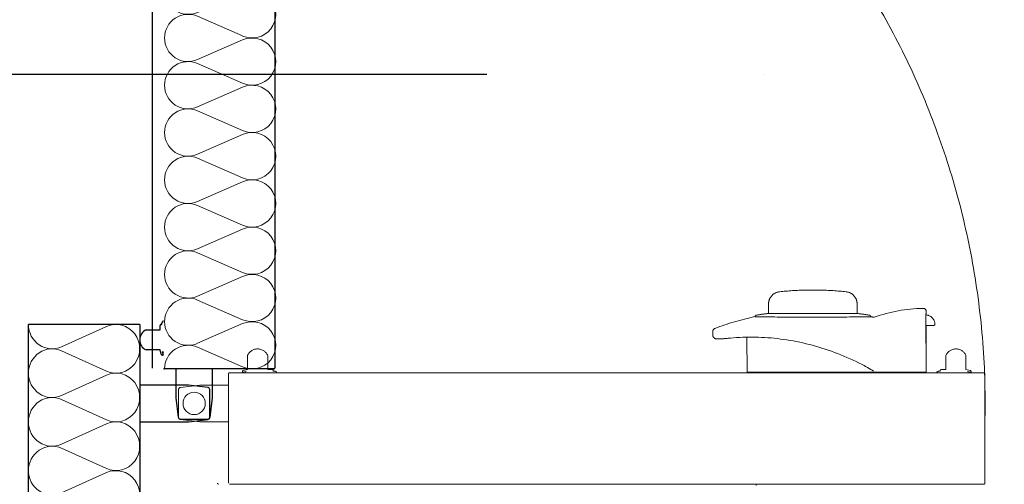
# Model space of a CAD drawing. Header units: millimetres. Extents: x 2016045 to 2079203, y -1576958 to -1542749.
# Tile 61 of 109: x 2037958 to 2038843, y -1560170 to -1559752. Entities that reach past the tile are written whole.
import ezdxf

# ---------------------------------------------------------------- set-up
doc = ezdxf.new("R2010")
doc.units = ezdxf.units.MM
doc.header["$MEASUREMENT"] = 0
doc.linetypes.add('Dashed', pattern=[5644.44, 2822.22, -2822.22])
doc.linetypes.add('OSIE', pattern=[1000, 500, -250, 0, -250])
for name, color, linetype, lineweight, true_color in [('balustrada_Nr_pióra__13', 7, 'Continuous', 5, 0xb6b6b6), ('Komory_Nr_pióra__2', 7, 'Continuous', 25, 0x0322fc), ('OSIE_Nr_pióra__2', 7, 'Continuous', 25, 0x0322fc), ('Wymiarowanie_Nr_pióra__3', 7, 'Continuous', 35, 0x008200)]:
    doc.layers.add(name, color=color, linetype=linetype, lineweight=lineweight, true_color=true_color)
doc.layers.add('Komory_Nr_pióra__1', color=7, linetype='Continuous', lineweight=0)
doc.layers.add('Wymiarowanie_Nr_pióra__1', color=7, linetype='Continuous', lineweight=0)
doc.layers.add('Wymiarowanie', color=7, linetype='Continuous')
doc.styles.add('GENERATED_STYLE_1', font='arial.ttf')
doc.dimstyles.new('GENERATED_STYLE__2', dxfattribs={"dimtxt": 125, "dimasz": 114, "dimexe": 0.18, "dimexo": 0, "dimgap": 0.09, "dimtad": 1, "dimdec": 0, "dimlfac": 0.1, "dimzin": 0, "dimdsep": 46, "dimtxsty": 'GENERATED_STYLE_1', "dimblk": 'ARROWHEAD_2', "dimblk1": 'ARROWHEAD_2', "dimblk2": 'ARROWHEAD_2', "dimcen": 0.09, "dimclrd": 7, "dimclre": 7, "dimclrt": 7, "dimadec": 4, "dimazin": 0, "dimtfac": 1, "dimtdec": 4, "dimtmove": 2, "dimatfit": 3, "dimfxl": 0, "dimtolj": 1, "dimtzin": 0, "dimarcsym": 0})
doc.dimstyles.new('GENERATED_STYLE__3', dxfattribs={"dimtxt": 125, "dimasz": 114, "dimexe": 0.18, "dimexo": 0, "dimgap": 0.09, "dimtad": 1, "dimdec": 0, "dimlfac": 0.1, "dimzin": 0, "dimdsep": 46, "dimtxsty": 'GENERATED_STYLE_1', "dimblk": 'ARROWHEAD_2', "dimblk1": 'ARROWHEAD_2', "dimblk2": 'ARROWHEAD_2', "dimcen": 0.09, "dimclrd": 7, "dimclre": 7, "dimclrt": 7, "dimadec": 4, "dimazin": 0, "dimtfac": 1, "dimtdec": 4, "dimtmove": 0, "dimatfit": 3, "dimfxl": 0, "dimtolj": 1, "dimtzin": 0, "dimarcsym": 0})
doc.dimstyles.new('GENERATED_STYLE__4', dxfattribs={"dimtxt": 125, "dimasz": 114, "dimexe": 0.18, "dimexo": 0, "dimgap": 0.09, "dimtad": 1, "dimtih": 1, "dimtoh": 1, "dimdec": 0, "dimlfac": 0.1, "dimzin": 0, "dimdsep": 46, "dimtxsty": 'GENERATED_STYLE_1', "dimblk": 'ARROWHEAD_2', "dimblk1": 'ARROWHEAD_2', "dimblk2": 'ARROWHEAD_2', "dimcen": 0.09, "dimclrd": 7, "dimclre": 7, "dimclrt": 7, "dimadec": 4, "dimazin": 0, "dimtfac": 1, "dimtdec": 4, "dimtmove": 2, "dimatfit": 3, "dimfxl": 0, "dimtolj": 1, "dimtzin": 0, "dimarcsym": 0})

# ---------------------------------------------------------------- blocks, each defined once
blk = doc.blocks.new('Izolacja cieplna 18_12')
at = {"layer": 'balustrada_Nr_pióra__13', "linetype": 'Continuous'}
for p, q in [((1.78, 70.2), (19.46, 29.8)), ((23.03, 29.8), (40.71, 70.2)), ((44.28, 70.2), (61.96, 29.8)), ((65.53, 29.8), (83.21, 70.2)), ((86.78, 70.2), (104.46, 29.8)), ((108.03, 29.8), (125.71, 70.2)), ((129.28, 70.2), (146.96, 29.8)), ((150.53, 29.8), (168.21, 70.2)), ((171.78, 70.2), (189.46, 29.8)), ((193.03, 29.8), (210.71, 70.2)), ((214.28, 70.2), (231.96, 29.8)), ((235.53, 29.8), (253.21, 70.2)), ((256.78, 70.2), (274.46, 29.8)), ((278.03, 29.8), (295.71, 70.2)), ((299.28, 70.2), (316.96, 29.8)), ((320.53, 29.8), (338.21, 70.2)), ((341.78, 70.2), (359.46, 29.8)), ((363.03, 29.8), (380.71, 70.2)), ((384.28, 70.2), (401.96, 29.8)), ((405.53, 29.8), (423.21, 70.2)), ((426.78, 70.2), (444.46, 29.8)), ((448.03, 29.8), (465.71, 70.2)), ((469.28, 70.2), (486.96, 29.8)), ((490.53, 29.8), (508.21, 70.2)), ((511.78, 70.2), (529.46, 29.8)), ((533.03, 29.8), (550.71, 70.2)), ((554.28, 70.2), (571.96, 29.8)), ((575.53, 29.8), (593.21, 70.2)), ((596.78, 70.2), (614.46, 29.8)), ((618.03, 29.8), (635.71, 70.2)), ((639.28, 70.2), (656.96, 29.8)), ((660.53, 29.8), (678.21, 70.2))]:
    blk.add_line(p, q, dxfattribs=at)
for centre, start, end in [((21.25, 78.73), 336.34865, 203.65131), ((63.75, 78.73), 336.34865, 203.65131), ((106.25, 78.73), 336.34865, 203.65131), ((148.75, 78.73), 336.34865, 203.65131), ((191.25, 78.73), 336.34865, 203.65131), ((233.75, 78.73), 336.34865, 203.65131), ((276.25, 78.73), 336.34865, 203.65131), ((318.75, 78.73), 336.34865, 203.65131), ((361.25, 78.73), 336.34865, 203.65131), ((403.75, 78.73), 336.34865, 203.65131), ((446.25, 78.73), 336.34865, 203.65131), ((488.75, 78.73), 336.34865, 203.65131), ((531.25, 78.73), 336.34865, 203.65131), ((573.75, 78.73), 336.34865, 203.65131), ((616.25, 78.73), 336.34865, 203.65131), ((658.75, 78.73), 336.34865, 203.65131), ((0, 21.27), 270, 23.65132), ((42.5, 21.27), 156.34871, 270), ((42.5, 21.27), 270, 23.65132), ((85, 21.27), 156.34871, 270), ((85, 21.27), 270, 23.65132), ((127.5, 21.27), 156.34871, 270), ((127.5, 21.27), 270, 23.65132), ((170, 21.27), 156.34871, 270), ((170, 21.27), 270, 23.65132), ((212.5, 21.27), 156.34871, 270), ((212.5, 21.27), 270, 23.65132), ((255, 21.27), 156.34871, 270), ((255, 21.27), 270, 23.65132), ((297.5, 21.27), 156.34871, 270), ((297.5, 21.27), 270, 23.65132), ((340, 21.27), 156.34871, 270), ((340, 21.27), 270, 23.65132), ((382.5, 21.27), 156.34871, 270), ((382.5, 21.27), 270, 23.65132), ((425, 21.27), 156.34871, 270), ((425, 21.27), 270, 23.65132), ((467.5, 21.27), 156.34871, 270), ((467.5, 21.27), 270, 23.65132), ((510, 21.27), 156.34871, 270), ((510, 21.27), 270, 23.65132), ((552.5, 21.27), 156.34871, 270), ((552.5, 21.27), 270, 23.65132), ((595, 21.27), 156.34871, 270), ((595, 21.27), 270, 23.65132), ((637.5, 21.27), 156.34871, 270), ((637.5, 21.27), 270, 23.65132), ((680, 21.27), 156.34871, 270)]:
    blk.add_arc(centre, 21.26, start, end, dxfattribs=at)
blk = doc.blocks.new('Izolacja cieplna 18_13')
at = {"layer": 'balustrada_Nr_pióra__13', "linetype": 'Continuous'}
for p, q in [((1.84, 70.2), (20.06, 29.8)), ((23.73, 29.8), (41.95, 70.2)), ((45.63, 70.2), (63.84, 29.8)), ((67.52, 29.8), (85.74, 70.2)), ((89.42, 70.2), (107.63, 29.8)), ((111.31, 29.8), (129.53, 70.2)), ((133.21, 70.2), (151.42, 29.8)), ((155.1, 29.8), (173.32, 70.2)), ((177, 70.2), (195.21, 29.8)), ((198.89, 29.8), (217.11, 70.2)), ((220.78, 70.2), (239, 29.8)), ((242.68, 29.8), (260.89, 70.2)), ((264.57, 70.2), (282.79, 29.8)), ((286.47, 29.8), (304.68, 70.2)), ((308.36, 70.2), (326.58, 29.8)), ((330.26, 29.8), (348.47, 70.2)), ((352.15, 70.2), (370.37, 29.8)), ((374.05, 29.8), (392.26, 70.2)), ((395.94, 70.2), (414.16, 29.8)), ((417.84, 29.8), (436.05, 70.2)), ((439.73, 70.2), (457.95, 29.8)), ((461.62, 29.8), (479.84, 70.2)), ((483.52, 70.2), (501.74, 29.8)), ((505.41, 29.8), (523.63, 70.2))]:
    blk.add_line(p, q, dxfattribs=at)
for centre, start_param, end_param in [((21.89, 78.73), 5.870391, 9.837571), ((65.68, 78.73), 5.870391, 9.837571), ((109.47, 78.73), 5.870391, 9.837571), ((153.26, 78.73), 5.870391, 9.837571), ((197.05, 78.73), 5.870391, 9.837571), ((240.84, 78.73), 5.870391, 9.837571), ((284.63, 78.73), 5.870391, 9.837571), ((328.42, 78.73), 5.870391, 9.837571), ((372.21, 78.73), 5.870391, 9.837571), ((416, 78.73), 5.870391, 9.837571), ((459.79, 78.73), 5.870391, 9.837571), ((503.57, 78.73), 5.870391, 9.837571), ((0, 21.27), 4.712389, 6.695979), ((43.79, 21.27), 2.7288, 4.712389), ((43.79, 21.27), 4.712389, 6.695979), ((87.58, 21.27), 2.7288, 4.712389), ((87.58, 21.27), 4.712389, 6.695979), ((131.37, 21.27), 2.7288, 4.712389), ((131.37, 21.27), 4.712389, 6.695979), ((175.16, 21.27), 2.7288, 4.712389), ((175.16, 21.27), 4.712389, 6.695979), ((218.94, 21.27), 2.7288, 4.712389), ((218.95, 21.27), 4.712389, 6.695979), ((262.73, 21.27), 2.7288, 4.712389), ((262.73, 21.27), 4.712389, 6.695979), ((306.52, 21.27), 2.7288, 4.712389), ((306.52, 21.27), 4.712389, 6.695979), ((350.31, 21.27), 2.7288, 4.712389), ((350.31, 21.27), 4.712389, 6.695979), ((394.1, 21.27), 2.7288, 4.712389), ((394.1, 21.27), 4.712389, 6.695979), ((437.89, 21.27), 2.7288, 4.712389), ((437.89, 21.27), 4.712389, 6.695979), ((481.68, 21.27), 2.7288, 4.712389), ((481.68, 21.27), 4.712389, 6.695979), ((525.47, 21.27), 2.7288, 4.712389)]:
    blk.add_ellipse(centre, major_axis=(21.89, 0), ratio=0.971374, start_param=start_param, end_param=end_param, dxfattribs=at)
blk = doc.blocks.new('*D101', base_point=(1682719.62, -1237567.41))
at = {"layer": 'Wymiarowanie_Nr_pióra__1', "linetype": 'Continuous'}
for p, q in [((2037589.9, -1558816.42), (2037589.9, -1560670.91)), ((2037477.4, -1560670.91), (2037702.4, -1560670.91))]:
    blk.add_line(p, q, dxfattribs=at)
at = {"layer": 'Wymiarowanie_Nr_pióra__3', "linetype": 'Continuous'}
for p, q in [((2037664.9, -1558859.72), (2037514.9, -1558773.12)), ((2037664.9, -1560714.22), (2037514.9, -1560627.61))]:
    blk.add_line(p, q, dxfattribs=at)
at = {"layer": 'Wymiarowanie_Nr_pióra__1', "insert": (2037566.96, -1560129.2), "char_height": 125, "attachment_point": 7, "rotation": 90, "style": 'GENERATED_STYLE_1'}
blk.add_mtext('\\A1;{\\fArial|b0|i0|c238|p38;185\\fArial|b0|i0|c238|p38;\\A1{\\H.66x;\\S5^  ;}}', dxfattribs=at)
blk = doc.blocks.new('ARROWHEAD_2')
at = {"color": 0, "linetype": 'Continuous', "lineweight": 0}
for p, q in [((-0.3781, -0.655), (0.3781, 0.655)), ((0, 0), (-1, 0))]:
    blk.add_line(p, q, dxfattribs=at)
blk = doc.blocks.new('*D125', base_point=(1682719.62, -1237567.41))
at = {"layer": 'Wymiarowanie_Nr_pióra__1', "linetype": 'Continuous'}
for p, q in [((2044173.52, -1559800.94), (2043948.52, -1559800.94)), ((2044061.02, -1563400.94), (2044061.02, -1559800.94)), ((2044173.52, -1563400.94), (2043948.52, -1563400.94))]:
    blk.add_line(p, q, dxfattribs=at)
at = {"layer": 'Wymiarowanie_Nr_pióra__3', "linetype": 'Continuous'}
for p, q in [((2043986.02, -1559757.64), (2044136.02, -1559844.24)), ((2043986.02, -1563357.64), (2044136.02, -1563444.24))]:
    blk.add_line(p, q, dxfattribs=at)
at = {"layer": 'Wymiarowanie_Nr_pióra__1', "insert": (2044036.02, -1561743.23), "char_height": 125, "attachment_point": 7, "rotation": 90, "style": 'GENERATED_STYLE_1'}
blk.add_mtext('\\A1;{\\fArial|b0|i0|c238|p38;360}', dxfattribs=at)
blk = doc.blocks.new('*D126', base_point=(1682719.62, -1237567.41))
at = {"layer": 'Wymiarowanie_Nr_pióra__1', "linetype": 'Continuous'}
for p, q in [((2044173.52, -1556060.94), (2043948.52, -1556060.94)), ((2044061.02, -1559800.94), (2044061.02, -1556060.94)), ((2044173.52, -1559800.94), (2043948.52, -1559800.94))]:
    blk.add_line(p, q, dxfattribs=at)
at = {"layer": 'Wymiarowanie_Nr_pióra__3', "linetype": 'Continuous'}
for p, q in [((2043986.02, -1556017.64), (2044136.02, -1556104.24)), ((2043986.02, -1559757.64), (2044136.02, -1559844.24))]:
    blk.add_line(p, q, dxfattribs=at)
at = {"layer": 'Wymiarowanie_Nr_pióra__1', "insert": (2044036.02, -1558073.23), "char_height": 125, "attachment_point": 7, "rotation": 90, "style": 'GENERATED_STYLE_1'}
blk.add_mtext('\\A1;{\\fArial|b0|i0|c238|p38;374}', dxfattribs=at)
blk = doc.blocks.new('*D142', base_point=(1682719.62, -1237567.41))
at = {"layer": 'Wymiarowanie_Nr_pióra__1', "linetype": 'Continuous'}
for p, q in [((2021278.91, -1559800.94), (2021053.91, -1559800.94)), ((2021166.41, -1563400.94), (2021166.41, -1559800.94)), ((2021278.91, -1563400.94), (2021053.91, -1563400.94))]:
    blk.add_line(p, q, dxfattribs=at)
at = {"layer": 'Wymiarowanie_Nr_pióra__3', "linetype": 'Continuous'}
for p, q in [((2021091.41, -1559757.64), (2021241.41, -1559844.24)), ((2021091.41, -1563357.64), (2021241.41, -1563444.24))]:
    blk.add_line(p, q, dxfattribs=at)
at = {"layer": 'Wymiarowanie_Nr_pióra__1', "insert": (2021141.41, -1561743.23), "char_height": 125, "attachment_point": 7, "rotation": 90, "style": 'GENERATED_STYLE_1'}
blk.add_mtext('\\A1;{\\fArial|b0|i0|c238|p38;360}', dxfattribs=at)
blk = doc.blocks.new('*D143', base_point=(1682719.62, -1237567.41))
at = {"layer": 'Wymiarowanie_Nr_pióra__1', "linetype": 'Continuous'}
for p, q in [((2021278.91, -1556060.94), (2021053.91, -1556060.94)), ((2021166.41, -1559800.94), (2021166.41, -1556060.94)), ((2021278.91, -1559800.94), (2021053.91, -1559800.94))]:
    blk.add_line(p, q, dxfattribs=at)
at = {"layer": 'Wymiarowanie_Nr_pióra__3', "linetype": 'Continuous'}
for p, q in [((2021091.41, -1556017.64), (2021241.41, -1556104.24)), ((2021091.41, -1559757.64), (2021241.41, -1559844.24))]:
    blk.add_line(p, q, dxfattribs=at)
at = {"layer": 'Wymiarowanie_Nr_pióra__1', "insert": (2021141.41, -1558073.23), "char_height": 125, "attachment_point": 7, "rotation": 90, "style": 'GENERATED_STYLE_1'}
blk.add_mtext('\\A1;{\\fArial|b0|i0|c238|p38;374}', dxfattribs=at)
blk = doc.blocks.new('*D186', base_point=(1682719.62, -1237567.41))
at = {"layer": 'Wymiarowanie_Nr_pióra__1', "linetype": 'Continuous'}
for p, q in [((2036246.94, -1560555.47), (2036246.94, -1560330.47)), ((2041101.04, -1560555.47), (2041101.04, -1560330.47)), ((2036246.94, -1560442.97), (2041101.04, -1560442.97)), ((2041101.04, -1560442.97), (2041174.39, -1560442.97))]:
    blk.add_line(p, q, dxfattribs=at)
at = {"layer": 'Wymiarowanie_Nr_pióra__3', "linetype": 'Continuous'}
for p, q in [((2036290.24, -1560367.97), (2036203.64, -1560517.97)), ((2041057.74, -1560517.97), (2041144.34, -1560367.97))]:
    blk.add_line(p, q, dxfattribs=at)
at = {"layer": 'Wymiarowanie_Nr_pióra__1', "insert": (2039362.04, -1560420.03), "char_height": 125, "attachment_point": 7, "style": 'GENERATED_STYLE_1'}
blk.add_mtext('\\A1;{\\fArial|b0|i0|c238|p38;485\\fArial|b0|i0|c238|p38;\\A1{\\H.66x;\\S5^  ;}}', dxfattribs=at)

msp = doc.modelspace()

# ---------------------------------------------------------------- linework, layer by layer
at = {"layer": 'Komory_Nr_pióra__1', "linetype": 'Continuous'}
msp.add_line((2038245.91, -1559800.94), (2037765.91, -1559800.94), dxfattribs=at)
at = {"layer": 'Komory_Nr_pióra__1', "linetype": 'Dashed'}
for p, q in [((2038677.67, -1559995.03), (2038664.76, -1559995.03)), ((2038631.23, -1560016.21), (2038631.38, -1560007.38)), ((2038711.05, -1560007.38), (2038711.2, -1560016.21)), ((2038630.21, -1560016.21), (2038712.21, -1560016.21)), ((2038772.72, -1560016.67), (2038772.71, -1560016.92)), ((2038772.71, -1560016.92), (2038772.71, -1560017.24)), ((2038772.71, -1560017.24), (2038772.71, -1560017.4)), ((2038772.74, -1560016.51), (2038772.72, -1560016.67)), ((2038772.76, -1560016.45), (2038772.74, -1560016.51)), ((2038773.26, -1560016.45), (2038772.76, -1560016.45)), ((2038773.24, -1560014.46), (2038773.26, -1560016.45)), ((2038618.98, -1560018.97), (2038619.09, -1560018.98)), ((2038619.09, -1560018.98), (2038619.36, -1560018.98)), ((2038619.36, -1560018.98), (2038619.8, -1560018.99)), ((2038619.41, -1560018.98), (2038619.41, -1560018.76)), ((2038619.8, -1560018.99), (2038620.4, -1560019)), ((2038620.4, -1560019), (2038621.17, -1560019.01)), ((2038621.17, -1560019.01), (2038622.09, -1560019.03)), ((2038622.09, -1560019.03), (2038623.16, -1560019.05)), ((2038623.16, -1560019.05), (2038624.38, -1560019.07)), ((2038624.38, -1560019.07), (2038625.75, -1560019.09)), ((2038625.75, -1560019.09), (2038627.27, -1560019.12)), ((2038627.27, -1560019.12), (2038628.94, -1560019.14)), ((2038628.94, -1560019.14), (2038630.73, -1560019.17)), ((2038630.73, -1560019.17), (2038632.65, -1560019.2)), ((2038632.65, -1560019.2), (2038634.68, -1560019.23)), ((2038634.68, -1560019.23), (2038636.83, -1560019.25)), ((2038636.83, -1560019.25), (2038639.1, -1560019.28)), ((2038639.1, -1560019.28), (2038641.47, -1560019.31)), ((2038641.47, -1560019.31), (2038643.94, -1560019.33)), ((2038643.94, -1560019.33), (2038646.49, -1560019.36)), ((2038646.49, -1560019.36), (2038649.1, -1560019.38)), ((2038649.1, -1560019.38), (2038651.79, -1560019.4)), ((2038651.79, -1560019.4), (2038654.55, -1560019.42)), ((2038654.55, -1560019.42), (2038657.37, -1560019.43)), ((2038657.37, -1560019.43), (2038660.23, -1560019.44)), ((2038660.23, -1560019.44), (2038663.11, -1560019.45)), ((2038663.11, -1560019.45), (2038666.02, -1560019.46)), ((2038666.02, -1560019.46), (2038668.94, -1560019.47)), ((2038668.94, -1560019.47), (2038671.88, -1560019.47)), ((2038671.88, -1560019.47), (2038674.82, -1560019.46)), ((2038674.82, -1560019.46), (2038677.75, -1560019.46)), ((2038677.75, -1560019.46), (2038680.65, -1560019.45)), ((2038680.65, -1560019.45), (2038683.52, -1560019.44)), ((2038683.52, -1560019.44), (2038686.34, -1560019.43)), ((2038686.34, -1560019.43), (2038689.13, -1560019.41)), ((2038689.13, -1560019.41), (2038691.86, -1560019.39)), ((2038691.86, -1560019.39), (2038694.53, -1560019.37)), ((2038694.53, -1560019.37), (2038697.12, -1560019.35)), ((2038697.12, -1560019.35), (2038699.62, -1560019.32)), ((2038699.62, -1560019.32), (2038701.89, -1560019.3)), ((2038701.89, -1560019.3), (2038704.08, -1560019.27)), ((2038704.08, -1560019.27), (2038706.18, -1560019.25)), ((2038706.18, -1560019.25), (2038708.17, -1560019.22)), ((2038708.17, -1560019.22), (2038710.18, -1560019.19)), ((2038710.18, -1560019.19), (2038712.08, -1560019.17)), ((2038712.08, -1560019.17), (2038713.84, -1560019.14)), ((2038713.84, -1560019.14), (2038715.48, -1560019.11)), ((2038715.48, -1560019.11), (2038716.97, -1560019.09)), ((2038716.97, -1560019.09), (2038718.31, -1560019.07)), ((2038718.31, -1560019.07), (2038719.5, -1560019.05)), ((2038719.5, -1560019.05), (2038720.55, -1560019.03)), ((2038720.55, -1560019.03), (2038721.43, -1560019.01)), ((2038721.43, -1560019.01), (2038722.16, -1560019)), ((2038722.16, -1560019), (2038722.73, -1560018.99)), ((2038722.73, -1560018.99), (2038723.14, -1560018.98)), ((2038723.01, -1560018.76), (2038723.01, -1560018.98)), ((2038723.14, -1560018.98), (2038723.38, -1560018.97)), ((2038723.38, -1560018.97), (2038723.46, -1560018.97)), ((2038772.98, -1560068.95), (2038772.71, -1560017.4)), ((2038581.21, -1560036.27), (2038581.21, -1560032.29)), ((2038779.96, -1560026.85), (2038772.76, -1560026.85)), ((2038773.11, -1560027.45), (2038772.76, -1560027.45)), ((2038773.11, -1560027.45), (2038773.11, -1560068.95)), ((2038581.48, -1560036.95), (2038581.46, -1560036.93)), ((2038581.53, -1560037), (2038581.48, -1560036.95)), ((2038581.61, -1560037.09), (2038581.53, -1560037)), ((2038581.72, -1560037.22), (2038581.61, -1560037.09)), ((2038581.86, -1560037.38), (2038581.72, -1560037.22)), ((2038582.03, -1560037.58), (2038581.86, -1560037.38)), ((2038582.23, -1560037.81), (2038582.03, -1560037.58)), ((2038582.47, -1560038.08), (2038582.23, -1560037.81)), ((2038582.61, -1560038.24), (2038582.47, -1560038.08)), ((2038582.73, -1560038.37), (2038582.67, -1560038.31)), ((2038582.89, -1560038.49), (2038582.73, -1560038.37)), ((2038583.07, -1560038.6), (2038582.89, -1560038.49)), ((2038583.3, -1560038.69), (2038583.07, -1560038.6)), ((2038583.62, -1560038.78), (2038583.3, -1560038.69)), ((2038583.98, -1560038.86), (2038583.62, -1560038.78)), ((2038584.36, -1560038.91), (2038583.98, -1560038.86)), ((2038584.77, -1560038.94), (2038584.36, -1560038.91)), ((2038585.22, -1560038.96), (2038584.77, -1560038.94)), ((2038585.69, -1560038.98), (2038585.22, -1560038.96)), ((2038586.2, -1560038.98), (2038585.69, -1560038.98)), ((2038586.75, -1560038.98), (2038586.2, -1560038.98)), ((2038587.33, -1560038.97), (2038586.75, -1560038.98)), ((2038587.95, -1560038.94), (2038587.33, -1560038.97)), ((2038588.61, -1560038.92), (2038587.95, -1560038.94)), ((2038589.31, -1560038.88), (2038588.61, -1560038.92)), ((2038590.04, -1560038.83), (2038589.31, -1560038.88)), ((2038590.81, -1560038.78), (2038590.04, -1560038.83)), ((2038591.6, -1560038.73), (2038590.81, -1560038.78)), ((2038592.43, -1560038.66), (2038591.6, -1560038.73)), ((2038593.28, -1560038.59), (2038592.43, -1560038.66)), ((2038594.15, -1560038.52), (2038593.28, -1560038.59)), ((2038595.06, -1560038.43), (2038594.15, -1560038.52)), ((2038595.99, -1560038.35), (2038595.06, -1560038.43)), ((2038596.85, -1560038.27), (2038595.99, -1560038.35)), ((2038597.09, -1560038.24), (2038596.85, -1560038.27)), ((2038599.87, -1560038), (2038597.09, -1560038.24)), ((2038602.64, -1560037.79), (2038599.87, -1560038)), ((2038605.43, -1560037.62), (2038602.64, -1560037.79)), ((2038608.23, -1560037.5), (2038605.43, -1560037.62)), ((2038611.03, -1560037.41), (2038608.23, -1560037.5)), ((2038613.84, -1560037.36), (2038611.03, -1560037.41)), ((2038612.21, -1560068.95), (2038611.94, -1560037.4)), ((2038616.66, -1560037.36), (2038613.84, -1560037.36)), ((2038619.49, -1560037.39), (2038616.66, -1560037.36)), ((2038622.32, -1560037.46), (2038619.49, -1560037.39)), ((2038625.16, -1560037.57), (2038622.32, -1560037.46)), ((2038628, -1560037.72), (2038625.16, -1560037.57)), ((2038630.84, -1560037.91), (2038628, -1560037.72)), ((2038633.69, -1560038.14), (2038630.84, -1560037.91)), ((2038636.53, -1560038.41), (2038633.69, -1560038.14)), ((2038639.38, -1560038.71), (2038636.53, -1560038.41)), ((2038642.24, -1560039.06), (2038639.38, -1560038.71)), ((2038645.09, -1560039.45), (2038642.24, -1560039.06)), ((2038647.95, -1560039.87), (2038645.09, -1560039.45)), ((2038650.81, -1560040.34), (2038647.95, -1560039.87)), ((2038653.67, -1560040.84), (2038650.81, -1560040.34)), ((2038656.53, -1560041.39), (2038653.67, -1560040.84)), ((2038659.4, -1560041.98), (2038656.53, -1560041.39)), ((2038662.26, -1560042.6), (2038659.4, -1560041.98)), ((2038665.13, -1560043.27), (2038662.26, -1560042.6)), ((2038668, -1560043.98), (2038665.13, -1560043.27)), ((2038670.86, -1560044.72), (2038668, -1560043.98)), ((2038673.72, -1560045.51), (2038670.86, -1560044.72)), ((2038676.57, -1560046.33), (2038673.72, -1560045.51)), ((2038679.41, -1560047.2), (2038676.57, -1560046.33)), ((2038682.25, -1560048.1), (2038679.41, -1560047.2)), ((2038685.08, -1560049.05), (2038682.25, -1560048.1)), ((2038687.91, -1560050.03), (2038685.08, -1560049.05)), ((2038690.72, -1560051.06), (2038687.91, -1560050.03)), ((2038693.53, -1560052.12), (2038690.72, -1560051.06)), ((2038696.32, -1560053.22), (2038693.53, -1560052.12)), ((2038163.01, -1560066.45), (2038163.01, -1560053.67)), ((2038181.01, -1560053.95), (2038181.01, -1560066.45)), ((2038699.1, -1560054.36), (2038696.32, -1560053.22)), ((2038701.87, -1560055.54), (2038699.1, -1560054.36)), ((2038704.63, -1560056.76), (2038701.87, -1560055.54)), ((2038707.38, -1560058.02), (2038704.63, -1560056.76)), ((2038710.12, -1560059.32), (2038707.38, -1560058.02)), ((2038712.85, -1560060.66), (2038710.12, -1560059.32)), ((2038715.56, -1560062.04), (2038712.85, -1560060.66)), ((2038790.81, -1560053.95), (2038790.81, -1560066.45)), ((2038808.81, -1560066.45), (2038808.81, -1560053.67)), ((2038145.91, -1560168.71), (2038145.91, -1560070.25)), ((2038146.71, -1560069.45), (2038825.11, -1560069.45)), ((2038158.45, -1560068.99), (2038158.35, -1560068.5)), ((2038161.61, -1560068.3), (2038158.45, -1560068.99)), ((2038159.11, -1560067.31), (2038163.01, -1560066.45)), ((2038161.01, -1560069.2), (2038161.01, -1560068.83)), ((2038161.09, -1560068.65), (2038161.61, -1560068.3)), ((2038181.01, -1560066.45), (2038185.01, -1560066.45)), ((2038186.01, -1560067.45), (2038186.01, -1560067.95)), ((2038186.01, -1560067.95), (2038187.01, -1560067.95)), ((2038189.01, -1560068.83), (2038189.01, -1560069.2)), ((2038773.11, -1560068.95), (2038612.21, -1560068.95)), ((2038717.38, -1560062.99), (2038715.56, -1560062.04)), ((2038717.76, -1560063.19), (2038717.38, -1560062.99)), ((2038718.35, -1560063.53), (2038717.76, -1560063.19)), ((2038718.53, -1560063.63), (2038718.35, -1560063.53)), ((2038720.3, -1560064.7), (2038718.52, -1560063.63)), ((2038720.3, -1560064.7), (2038721.8, -1560065.6)), ((2038721.8, -1560065.6), (2038723.33, -1560066.52)), ((2038723.33, -1560066.52), (2038724.51, -1560067.2)), ((2038724.51, -1560067.2), (2038725.71, -1560067.85)), ((2038782.81, -1560068.83), (2038782.81, -1560069.2)), ((2038785.81, -1560067.95), (2038784.81, -1560067.95)), ((2038785.81, -1560067.45), (2038785.81, -1560067.95)), ((2038790.81, -1560066.45), (2038786.81, -1560066.45)), ((2038812.72, -1560067.31), (2038808.81, -1560066.45)), ((2038810.74, -1560068.65), (2038810.22, -1560068.3)), ((2038810.22, -1560068.3), (2038813.38, -1560068.99)), ((2038810.81, -1560069.2), (2038810.81, -1560068.83)), ((2038813.38, -1560068.99), (2038813.48, -1560068.5)), ((2038825.91, -1560070.25), (2038825.91, -1560168.71)), ((2038100.91, -1560084.54), (2038100.91, -1560109.39)), ((2038120.08, -1560080.47), (2038102.68, -1560082.56)), ((2038145.91, -1560080.47), (2038120.08, -1560080.47)), ((2038102.68, -1560111.38), (2038120.08, -1560113.47)), ((2038120.08, -1560113.47), (2038145.91, -1560113.47)), ((2038825.17, -1560169.45), (2038146.77, -1560169.45)), ((2038773.12, -1560169.65), (2038620.12, -1560169.65)), ((2038620.12, -1560169.65), (2038620.39, -1560170.85)), ((2038623.81, -1560169.45), (2038623.93, -1560169.65)), ((2038768.11, -1560169.45), (2038768.1, -1560169.65))]:
    msp.add_line(p, q, dxfattribs=at)
at = {"layer": 'Komory_Nr_pióra__1', "linetype": 'Continuous'}
msp.add_circle((2038114.91, -1560096.97), 10, dxfattribs=at)
at = {"layer": 'Komory_Nr_pióra__1', "linetype": 'Dashed'}
for centre, radius, start, end in [((2038114.91, -1560096.97), 711.23, 358.54918, 91.39771), ((2038642.38, -1560007.57), 11, 96.42941, 179), ((2038671.21, -1560263.45), 268.5, 91.37754, 96.42941), ((2038671.21, -1560263.45), 268.5, 83.57059, 88.62246), ((2038700.05, -1560007.57), 11, 1, 83.57059), ((2038660.38, -1560266.39), 252, 96.88782, 99.12205), ((2038630.21, -1560016.71), 0.5, 90, 96.88782), ((2038712.21, -1560016.71), 0.5, 83.11218, 90), ((2038682.05, -1560266.39), 252, 80.87795, 83.11218), ((2038773.21, -1560151.45), 140, 91.24448, 109.49813), ((2038770.24, -1560014.49), 3, 0.5, 91.24448), ((2038772.46, -1560025.85), 8.5, 0, 88.37737), ((2038671.21, -1560263.45), 250, 102.05829, 110.62347), ((2038620.61, -1560018.76), 1.2, 99.12205, 180), ((2038721.81, -1560018.76), 1.2, 0, 80.87795), ((2038671.21, -1560263.45), 250, 77.35791, 77.93975), ((2038726.15, -1560018.54), 1, 257.16233, 289.19666), ((2038779.96, -1560025.85), 1, 270, 0), ((2038584.21, -1560032.28), 3, 110.61429, 180.07531), ((2038582.21, -1560036.27), 1, 180, 221.44038), ((2038583.35, -1560037.59), 0.994, 221.71563, 226.83776), ((2038171.95, -1560057.82), 9.86, 23.11331, 155.05874), ((2038799.88, -1560057.82), 9.86, 24.94126, 156.88669), ((2038146.71, -1560070.25), 0.8, 90, 180), ((2038159.32, -1560068.29), 1, 102.38096, 192.38096), ((2038161.26, -1560068.83), 0.25, 134.60937, 180), ((2038161.26, -1560069.2), 0.25, 180, 270), ((2038185.01, -1560067.45), 1, 0, 90), ((2038187.01, -1560070.96), 3.01, 50.20123, 90), ((2038188.76, -1560069.2), 0.25, 270, 0), ((2038188.81, -1560068.81), 0.209, 355.18939, 50.20123), ((2038783.02, -1560068.81), 0.209, 129.79877, 184.81061), ((2038783.06, -1560069.2), 0.25, 180, 270), ((2038784.81, -1560070.96), 3.01, 90, 129.79877), ((2038786.81, -1560067.45), 1, 90, 180), ((2038810.56, -1560069.2), 0.25, 270, 0), ((2038810.56, -1560068.83), 0.25, 0, 45.39063), ((2038812.51, -1560068.29), 1, 347.61904, 77.61904), ((2038825.11, -1560070.25), 0.8, 0, 90), ((2038102.91, -1560084.54), 2, 96.84277, 180), ((2038102.91, -1560109.39), 2, 180, 263.15723), ((2038136.71, -1560168.65), 0.802, 184.11611, 274.23354), ((2038825.17, -1560168.71), 0.741, 270, 0.11743)]:
    msp.add_arc(centre, radius, start, end, dxfattribs=at)
at = {"layer": 'Komory_Nr_pióra__2', "linetype": 'Continuous'}
for p, q in [((2038077.4, -1560065.17), (2038077.4, -1559386.77)), ((2038187.4, -1559386.71), (2038187.4, -1560065.11)), ((2037965.91, -1560551.44), (2037965.91, -1560025.97)), ((2038065.91, -1560025.97), (2037965.91, -1560025.97)), ((2038065.91, -1560025.97), (2038065.91, -1560551.44)), ((2038085.4, -1560025.87), (2038085.9, -1560025.87)), ((2038085.9, -1560025.87), (2038085.9, -1560024.87)), ((2038086.78, -1560022.87), (2038087.15, -1560022.87)), ((2038071.9, -1560030.87), (2038084.4, -1560030.87)), ((2038084.4, -1560030.87), (2038084.4, -1560026.87)), ((2038084.4, -1560048.87), (2038071.61, -1560048.87)), ((2038085.26, -1560052.77), (2038084.4, -1560048.87)), ((2038086.6, -1560050.79), (2038086.25, -1560050.27)), ((2038086.25, -1560050.27), (2038086.94, -1560053.43)), ((2038087.15, -1560050.87), (2038086.78, -1560050.87)), ((2038086.94, -1560053.43), (2038086.45, -1560053.54)), ((2038186.66, -1560065.97), (2038088.2, -1560065.97)), ((2038098.41, -1560065.97), (2038098.41, -1560091.8)), ((2038131.41, -1560091.8), (2038131.41, -1560065.97)), ((2038109.75, -1560080.47), (2038065.91, -1560080.47)), ((2038127.15, -1560082.56), (2038109.75, -1560080.47)), ((2038128.91, -1560109.39), (2038128.91, -1560084.54)), ((2038098.41, -1560091.8), (2038100.5, -1560109.21)), ((2038129.33, -1560109.21), (2038131.41, -1560091.8)), ((2038065.91, -1560113.47), (2038109.75, -1560113.47)), ((2038102.49, -1560110.97), (2038127.34, -1560110.97)), ((2038109.75, -1560113.47), (2038127.15, -1560111.38))]:
    msp.add_line(p, q, dxfattribs=at)
for centre, radius, start, end in [((2038085.4, -1560026.87), 1, 90, 180), ((2038088.91, -1560024.87), 3.01, 140.20123, 180), ((2038086.76, -1560023.08), 0.209, 85.18939, 140.20123), ((2038087.15, -1560023.12), 0.25, 0, 90), ((2038075.77, -1560039.93), 9.86, 113.11331, 245.05874), ((2038086.24, -1560052.56), 1, 192.38096, 282.38096), ((2038086.78, -1560050.62), 0.25, 224.60937, 270), ((2038087.15, -1560050.62), 0.25, 270, 0), ((2038088.2, -1560065.17), 0.8, 180, 270), ((2038186.6, -1560065.17), 0.802, 274.11611, 4.23354), ((2038126.91, -1560084.54), 2, 0, 83.15723), ((2038102.49, -1560108.97), 2, 186.84277, 270), ((2038126.91, -1560109.39), 2, 276.84277, 0), ((2038127.34, -1560108.97), 2, 270, 353.15723)]:
    msp.add_arc(centre, radius, start, end, dxfattribs=at)
at = {"layer": 'OSIE_Nr_pióra__2', "linetype": 'OSIE'}
msp.add_line((2020876.35, -1559800.94), (2044226.02, -1559800.94), dxfattribs=at)

# ---------------------------------------------------------------- block references
at = {"layer": 'balustrada_Nr_pióra__13', "linetype": 'Continuous', "xscale": -1, "zscale": 1000, "rotation": 270}
for name, p in [('Izolacja cieplna 18_12', (2038088.23, -1560065.97)), ('Izolacja cieplna 18_13', (2037965.91, -1560551.44))]:
    msp.add_blockref(name, p, dxfattribs=at)

# ---------------------------------------------------------------- dimensions: what is measured, and where the dimension line sits
at = {"layer": 'Wymiarowanie', "linetype": 'Continuous'}
for base, p1, p2, angle, dimstyle, picture, middle in [((2044061.02, -1556060.94), (2020876.35, -1559800.94), (2020826.35, -1556060.94), 90, 'GENERATED_STYLE__3', '*D126', (2043973.52, -1557930.94)), ((2021166.41, -1556060.94), (2044226.02, -1559800.94), (2020826.35, -1556060.94), 90, 'GENERATED_STYLE__3', '*D143', (2021078.91, -1557930.94)), ((2037589.9, -1560670.91), (2039307.93, -1558816.42), (2036246.94, -1560670.91), 270, 'GENERATED_STYLE__2', '*D101', (2037502.4, -1559861.77)), ((2044061.02, -1559800.94), (2044231.02, -1563400.94), (2020876.35, -1559800.94), 90, 'GENERATED_STYLE__3', '*D125', (2043973.52, -1561600.94)), ((2021166.41, -1559800.94), (2020876.35, -1563400.94), (2044226.02, -1559800.94), 90, 'GENERATED_STYLE__3', '*D142', (2021078.91, -1561600.94))]:
    dim = msp.add_linear_dim(base=base, p1=p1, p2=p2, angle=angle, dimstyle=dimstyle, dxfattribs=at)
    dim.commit()
    dim.dimension.update_dxf_attribs({"geometry": picture, "text_midpoint": middle, "dimtype": 160, "text_rotation": 90})
dim = msp.add_linear_dim(base=(2041101.04, -1560442.97), p1=(2036246.94, -1560670.91), p2=(2041101.04, -1560670.91), dimstyle='GENERATED_STYLE__4', dxfattribs=at)
dim.commit()
dim.dimension.update_dxf_attribs({"geometry": '*D186', "text_midpoint": (2039629.47, -1560355.47), "dimtype": 160})

doc.saveas('drawing.dxf')
